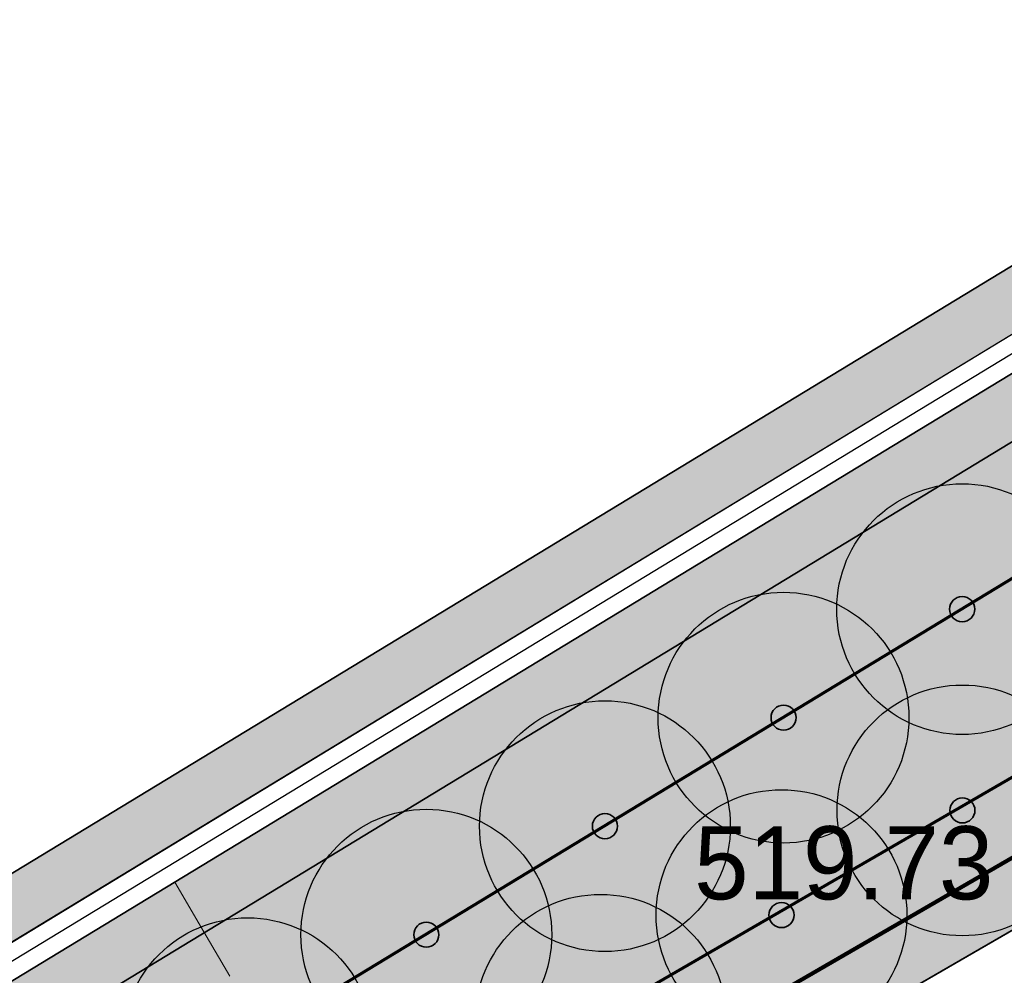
# Model space of a CAD drawing. Header units: millimetres. Extents: x -76021 to 1074922, y 19208 to 400534.
# Tile 70 of 108: x 169546 to 181324, y 287895 to 299326. Entities that reach past the tile are written whole.
import ezdxf

# ---------------------------------------------------------------- set-up
doc = ezdxf.new("R2010")
doc.units = ezdxf.units.MM
for name, color, linetype in [('(004) Точки рельефа', 7, 'Continuous'), ('(031) Горизонтали', 42, 'Continuous'), ('(040) Ограда', 7, 'Continuous'), ('GLUXOY OG', 7, 'Continuous')]:
    doc.layers.add(name, color=color, linetype=linetype)
doc.layers.add('В3', color=5, linetype='производственный водопровод', lineweight=50)
doc.styles.add('D-431', font='txt')
doc.styles.get("Standard").update_dxf_attribs({"font": 'arial.ttf'})
doc.linetypes.add('ОГРАДА_БЕТ', pattern='A,4,["|",Standard,S=0.8,R=0,X=0,Y=-0.8],4', length=8)
doc.linetypes.add('ОГРАДА_ГЛИН', pattern='A,4,["|",Standard,S=0.8,R=0,X=0,Y=-0.8],0.5,["|",Standard,S=0.8,R=0,X=0,Y=-0.8],3.5', length=8)
doc.linetypes.add('производственный водопровод', pattern='A,5,-0.5,["В3",Standard,S=0.7,R=0,X=0,Y=-0.35],-2', length=7.5)

# ---------------------------------------------------------------- blocks, each defined once
blk = doc.blocks.new('A$C05d28b1e')
at = {"layer": '(031) Горизонтали', "color": 42, "linetype": 'Continuous', "lineweight": 0, "ltscale": 600}
blk.add_lwpolyline([(-102687.6554045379, 83158.8261539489), (-102997.3099146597, 83689.2566023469), (-103343.9741794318, 84282.16148796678)], dxfattribs=at)
at = {"layer": '(040) Ограда', "ltscale": 600, "flags": 128}
blk.add_lwpolyline([(-65264.40736584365, 129736.0944886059), (-69527.56274084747, 127117.9602796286), (-60665.4079442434, 110685.5274772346), (-137358.727671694, 64079.83214361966), (-200340.084258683, 25825.59958398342), (-120612.5554367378, -95364.3361081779), (-115994.5822715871, -101904.9477696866)], dxfattribs=at)
at = {"layer": '(040) Ограда', "linetype": 'ОГРАДА_БЕТ', "ltscale": 600, "flags": 128}
blk.add_lwpolyline([(-64714.22453771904, 129604.5693745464), (-68996.00000000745, 126975), (-60133, 110541), (-137151.0000000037, 63738), (-199777.9999999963, 25699), (-120282.0000000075, -95139.0000000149), (-115667.8203322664, -101674.2387862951)], dxfattribs=at)
at = {"layer": '(004) Точки рельефа', "linetype": 'ByBlock', "insert": (-97133.97243679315, 84509.60294273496), "char_height": 875, "attachment_point": 4, "style": 'D-431'}
blk.add_mtext('519.73', dxfattribs=at)
blk = doc.blocks.new('фонтан разбрызгиватель')
h = blk.add_hatch(color=256)
h.dxf.hatch_style = 1
h.set_gradient(color1=(0, 0, 255), color2=(0, 0, 255), tint=1)
h.paths.add_polyline_path([(150, 3.552713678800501e-15, 1), (-150, 0, 1)])
at = {"lineweight": 35}
blk.add_circle((0, 0), 150, dxfattribs=at)

msp = doc.modelspace()

# ---------------------------------------------------------------- block references
at = {"color": 5, "lineweight": 50}
msp.add_blockref('A$C05d28b1e', (274748.0189126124, 204725.4916361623), dxfattribs=at)

# ---------------------------------------------------------------- next in the draw order: hatches: boundary and pattern name
at = {"true_color": 0xb1ab95}
h = msp.add_hatch(color=253, dxfattribs=at)
h.dxf.hatch_style = 1
edge = h.paths.add_edge_path(flags=17)
edge.add_line((190328.8115194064, 64219.34350759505), (189915.2989301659, 64787.52197525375))
edge.add_line((189915.2989301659, 64787.52197525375), (188931.7371165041, 63929.74618648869))
edge.add_line((188931.7371165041, 63929.74618648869), (151545.0957390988, 115300.0917611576))
edge.add_line((151545.0957390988, 115300.0917611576), (96229.85692333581, 199382.0937237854))
edge.add_arc((101661.2419605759, 203797.9805630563), 7000.000000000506, 211.2865698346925, 219.1121955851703, ccw=False)
edge.add_line((95679.17788481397, 200162.748879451), (95229.83590038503, 200902.1770030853))
edge.add_line((95229.8359003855, 200902.1770030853), (75953.59151628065, 230203.0577881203))
edge.add_line((75953.59151628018, 230203.0577881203), (203746.1376435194, 307844.0417010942))
edge.add_line((203746.1376435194, 307844.0417010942), (208840.8149549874, 298765.7102158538))
edge.add_line((208840.8149549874, 298765.7102158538), (206029.762004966, 297103.9444845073))
edge.add_line((206029.7620049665, 297103.9444845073), (209083.0761358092, 291938.9398554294))
edge.add_line((209083.0761358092, 291938.9398554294), (211777.9208457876, 293532.0085986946))
edge.add_line((211777.9208457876, 293532.0085986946), (265113.0759293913, 198492.7768546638))
edge.add_line((265113.0759293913, 198492.7768546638), (234488.7766821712, 178231.3811968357))
edge.add_line((234488.7766821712, 178231.3811968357), (234257.3093723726, 173182.1926990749))
edge.add_line((234257.3093723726, 173182.1926990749), (235613.6937479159, 171344.20502375))
edge.add_line((235613.6937479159, 171344.20502375), (214742.6378491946, 152596.9864922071))
edge.add_line((214742.6378491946, 152596.9864922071), (245709.9505198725, 112669.3462957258))
edge.add_line((245709.9505198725, 112669.3462957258), (199133.622313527, 72677.8930969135))
edge.add_line((199133.622313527, 72677.8930969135), (196266.373438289, 76016.19928271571))
edge.add_line((196266.373438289, 76016.19928271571), (191895.9370879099, 72262.46070618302))
edge.add_line((191895.9370879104, 72262.46070618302), (194913.0877567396, 68116.80688964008))
edge.add_line((194913.0877567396, 68116.80688964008), (196023.6318268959, 69085.32539300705))
edge.add_line((196023.6318268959, 69085.32539300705), (193482.8209173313, 72043.56346212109))
edge.add_line((193482.8209173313, 72043.56346212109), (196137.9211900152, 74324.01134400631))
edge.add_line((196137.9211900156, 74324.01134400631), (198679.2696412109, 71365.14742111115))
edge.add_line((198679.2696412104, 71365.14742111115), (246671.2362948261, 112572.0987257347))
edge.add_line((246671.2362948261, 112572.0987257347), (215694.8803442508, 152511.3988563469))
edge.add_line((215694.8803442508, 152511.3988563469), (236554.4461256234, 171248.2965041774))
edge.add_line((236554.4461256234, 171248.2965041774), (234967.9427161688, 173398.1102044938))
edge.add_line((234967.9427161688, 173398.1102044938), (235171.7490106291, 177843.9060218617))
edge.add_line((235171.7490106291, 177843.9060218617), (266041.9258541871, 198267.9771819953))
edge.add_line((266041.9258541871, 198267.9771819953), (204001.9566487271, 308818.532467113))
edge.add_line((204001.9566487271, 308818.532467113), (74969.9921882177, 230424.5339082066))
edge.add_line((74969.99218821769, 230424.5339082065), (150969.3871510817, 114901.5530220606))
edge.add_line((150969.3871510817, 114901.5530220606), (188815.639498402, 62899.68844796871))
edge.add_line((188815.639498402, 62899.68844796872), (190328.8115194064, 64219.34350759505))
h.paths.add_polyline_path([(150640.4108150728, 114673.816599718), (74407.93542932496, 230551.0916911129), (204148.1389374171, 309375.3843334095), (266572.6972397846, 198139.5202261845), (235562.0189126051, 177622.4916361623), (235374.0189126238, 173521.4916361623), (237092.018912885, 171193.4916358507), (216239.0189128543, 152462.4916358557), (247218.7345077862, 112518.8597547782), (198939.8664395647, 71061.73744806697), (199460.8595321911, 70455.15094666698), (196805.7592595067, 68174.70306478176), (196284.2618846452, 68781.87669641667), (195149.3806648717, 67792.1334795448), (196323.6013511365, 66178.71969820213), (201153.0474708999, 70326.6986983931), (200306.3625593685, 71312.48458604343), (248180.0016167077, 112421.6362517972), (217191.26140791, 152376.9039999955), (238032.7712905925, 171097.5831162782), (236084.6522564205, 173737.4091415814), (236244.9912410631, 177235.0164611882), (267501.5471645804, 197914.7205535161), (204403.9579426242, 310349.8750994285), (73424.33610126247, 230772.5678111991), (150064.7022270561, 114275.277860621), (188633.2003842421, 61281.0262874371), (190978.6170167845, 63326.49162984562), (190565.1044275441, 63894.67009750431), (188749.2980023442, 62311.08402595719)])
at = {"true_color": 0xbdffbd, "transparency": 33554687}
h = msp.add_hatch(color=254, dxfattribs=at)
h.dxf.hatch_style = 1
h.paths.add_polyline_path([(214820.8800540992, 216948.7253162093), (217126.1156239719, 218322.0207615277), (215603.6625730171, 220877.6346598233), (209171.3314113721, 217045.7091063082), (215496.6642266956, 206427.9048698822), (221928.9953883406, 210259.8304233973), (220406.5423373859, 212815.4443216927), (218101.3067675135, 211442.1488763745)], flags=16)
h.paths.add_polyline_path([(224023.6489053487, 225893.6638374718), (217321.8775845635, 221901.2249949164), (218844.3306355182, 219345.6110966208), (221149.5662053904, 220718.9065419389), (224429.9929188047, 215212.3301021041), (222124.7573489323, 213839.0346567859), (223647.210399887, 211283.4207584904), (230348.9817206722, 215275.8596010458)], flags=16)
h.paths.add_polyline_path([(198145.9180665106, 256389.507595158), (196714.6222119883, 258810.6963092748), (195945.5755586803, 258343.3554829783), (195452.2226863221, 259155.207035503), (180753.4366827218, 250222.9234517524), (181792.0743087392, 248513.7622885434), (184954.0224606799, 250435.2418966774), (185778.5186348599, 249078.4675946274)], flags=17)
h.paths.add_polyline_path([(112361.9479704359, 220188.4503307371), (111031.9257359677, 219380.2110810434), (111784.9358170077, 218141.0728544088), (110930.4036978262, 217621.7834914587), (111501.6587876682, 216681.7376184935), (112356.2343066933, 217201.0533550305), (113109.2443877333, 215961.9151283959), (114308.0171651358, 216690.3955891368)], flags=17)
h.paths.add_polyline_path([(105307.4471395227, 232868.8987692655), (103501.6980646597, 231771.5657776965), (104254.7081456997, 230532.427551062), (103400.2809094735, 230013.2019242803), (108385.7459097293, 221809.2211079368), (109240.2780289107, 222328.510470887), (109993.2881099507, 221089.3722442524), (111388.9133730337, 221937.4777016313)], flags=17)
h.paths.add_polyline_path([(156979.3206527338, 232925.0673546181), (156752.8632677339, 233297.7210673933), (159914.8114196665, 235219.2006755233), (158876.1737936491, 236928.3618387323), (144177.3877900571, 227996.0782549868), (144670.7406624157, 227184.2267024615), (143901.6940091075, 226716.8858761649), (144568.74273966, 225588.5022138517)], flags=17)
h.paths.add_polyline_path([(142502.740888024, 224367.1765615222), (141850.5488729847, 225470.4285141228), (141081.5022196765, 225003.087687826), (140588.1493473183, 225814.9392403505), (140331.7751728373, 225659.143596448), (141058.82151105, 224462.7307822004), (136016.7960795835, 221398.7497854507), (135886.9663763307, 221612.3949308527), (132969.5134724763, 219839.4922793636), (133454.8570661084, 219018.4821243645)], flags=17)
edge = h.paths.add_edge_path(flags=17)
edge.add_line((209900.1426716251, 266779.7772694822), (204300.5454405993, 276526.4190539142))
edge.add_line((204300.5454405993, 276526.4190539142), (202947.913577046, 275704.4401920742))
edge.add_line((202947.913577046, 275704.4401920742), (208270.9314103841, 266944.9892306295))
edge.add_line((208270.9314103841, 266944.9892306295), (204339.8607350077, 264556.1226907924))
edge.add_line((204339.8607350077, 264556.1226907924), (205066.9070732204, 263359.7098765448))
edge.add_line((205066.9070732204, 263359.7098765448), (200024.8816417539, 260295.7288797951))
edge.add_line((200024.8816417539, 260295.7288797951), (199297.8353035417, 261492.1416940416))
edge.add_line((199297.8353035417, 261492.1416940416), (199041.4611290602, 261336.3460501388))
edge.add_line((199041.4611290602, 261336.3460501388), (199534.8140014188, 260524.4944976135))
edge.add_line((199534.8140014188, 260524.4944976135), (198765.7673481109, 260057.1536713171))
edge.add_line((198765.7673481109, 260057.1536713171), (200211.9199181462, 257610.8332474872))
edge.add_line((200211.9199181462, 257610.8332474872), (208825.5364367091, 262702.8087484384))
edge.add_arc((207298.8793712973, 265285.3110629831), 2999.999999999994, 300.5896344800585, 389.8780372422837)
edge = h.paths.add_edge_path(flags=17)
edge.add_line((103051.5675112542, 200547.2891192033), (115708.5556294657, 208238.79553633))
edge.add_arc((114150.5991936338, 210802.5372830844), 3000.000000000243, 301.2865698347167, 389.0884551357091)
edge.add_line((116772.209793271, 212261.0152101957), (115281.051762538, 214941.3682182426))
edge.add_line((115281.051762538, 214941.3682182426), (114147.8820137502, 214252.7539651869))
edge.add_line((114147.8820137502, 214252.7539651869), (114900.8920947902, 213013.6157385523))
edge.add_line((114900.8920947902, 213013.6157385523), (114046.3165757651, 212494.3000020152))
edge.add_line((114046.3165757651, 212494.3000020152), (114409.7896270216, 211896.176067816))
edge.add_line((114409.7896270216, 211896.176067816), (101761.8205277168, 204210.1503833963))
edge.add_line((101761.8205277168, 204210.1503833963), (101398.4063783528, 204808.1773898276))
edge.add_line((101398.4063783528, 204808.1773898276), (100543.8077135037, 204288.847587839))
edge.add_line((100543.8077135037, 204288.847587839), (99790.79763168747, 205527.985815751))
edge.add_line((99790.79763168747, 205527.985815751), (97397.99005966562, 204073.9041161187))
edge.add_line((97397.99005966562, 204073.9041161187), (98929.8693286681, 201553.0744301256))
edge.add_arc((101493.6110754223, 203111.0308659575), 3000.000000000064, 211.2865698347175, 301.2865698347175)
h.paths.add_polyline_path([(97999.14992540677, 208476.2852043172), (98853.7485902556, 208995.6150063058), (98282.49350041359, 209935.660879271), (97427.85143572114, 209416.3047036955), (96674.8413539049, 210655.4429316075), (94282.07718811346, 209201.3876094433), (96359.35243577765, 205783.0652806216), (98752.16000567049, 207237.1469789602)], flags=17)
h.paths.add_polyline_path([(90752.37071206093, 222327.0793120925), (89897.62376441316, 221807.6594003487), (89144.61368259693, 223046.7976282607), (86751.95441519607, 221592.8060516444), (93243.43956422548, 210910.5487739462), (95636.20372788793, 212364.6040948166), (94883.19364762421, 213603.7423201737), (95737.83571231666, 214123.0984957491)], flags=17)
edge = h.paths.add_edge_path(flags=17)
edge.add_line((100492.1544576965, 234798.7562548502), (100855.6231213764, 234200.6395407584))
edge.add_line((100855.6231213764, 234200.6395407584), (101710.0503576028, 234719.8651675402))
edge.add_line((101710.0503576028, 234719.8651675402), (102463.0604386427, 233480.7269409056))
edge.add_line((102463.0604386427, 233480.7269409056), (104334.4125421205, 234617.9261401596))
edge.add_line((104334.4125421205, 234617.9261401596), (103714.5570330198, 235732.114941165))
edge.add_arc((101092.9464333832, 234273.6370140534), 2999.999999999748, 29.08845513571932, 121.286569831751)
edge.add_line((99534.98999768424, 236837.378760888), (85997.6410544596, 228610.8871751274))
edge.add_arc((87555.59749015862, 226047.1454282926), 2999.999999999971, 121.2865698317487, 211.2865698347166)
edge.add_line((84991.85574340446, 224489.1889924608), (85713.3167913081, 223301.9672161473))
edge.add_line((85713.3167913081, 223301.9672161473), (88105.97605657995, 224755.9587914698))
edge.add_line((88105.97605657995, 224755.9587914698), (87352.96597631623, 225995.0970168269))
edge.add_line((87352.96597631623, 225995.0970168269), (88207.712923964, 226514.5169285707))
edge.add_line((88207.712923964, 226514.5169285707), (87844.1853583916, 227112.7305704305))
edge.add_line((87844.1853583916, 227112.7305704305), (100492.1544576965, 234798.7562548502))
edge = h.paths.add_edge_path(flags=17)
edge.add_line((206429.5260647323, 217740.3337827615), (224718.2735818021, 228635.4691841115))
edge.add_line((224718.2735818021, 228635.4691841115), (228392.671244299, 222467.5668450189))
edge.add_line((228392.671244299, 222467.5668450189), (233629.6400466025, 225476.2868388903))
edge.add_line((233629.6400466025, 225476.2868388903), (230763.0187299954, 230465.9191189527))
edge.add_arc((228161.7554297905, 228971.4529122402), 2999.999999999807, 29.87803724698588, 120.0993965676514)
edge.add_line((226657.2505534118, 231566.9230193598), (203230.4818343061, 217987.2298150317))
edge.add_arc((204734.9867106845, 215391.759707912), 2999.999999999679, 120.0993965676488, 209.6273998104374)
edge.add_line((202127.2108544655, 213908.6868561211), (205080.5429171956, 208715.6661361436))
edge.add_line((205080.5429171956, 208715.6661361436), (210103.8834394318, 211572.4990714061))
edge.add_line((210103.8834394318, 211572.4990714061), (206429.5260647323, 217740.3337827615))
edge = h.paths.add_edge_path(flags=17)
edge.add_line((215489.0996818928, 196338.8022293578), (220126.3913766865, 198832.9888262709))
edge.add_arc((218705.3361244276, 201475.0717110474), 3000.000000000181, 298.2737704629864, 330.6005223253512)
edge.add_line((221318.9909833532, 200002.384276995), (224444.8141732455, 205549.945001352))
edge.add_arc((227058.4690321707, 204077.2575672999), 2999.999999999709, 120.9636571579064, 150.6005223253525, ccw=False)
edge.add_line((225514.9862276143, 206649.7390214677), (237068.7907628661, 213581.994489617))
edge.add_arc((235525.3079583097, 216154.4759437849), 2999.99999999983, 300.9636571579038, 389.8780372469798)
edge.add_line((238126.5712585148, 217648.9421504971), (236200.48088148, 221001.4891590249))
edge.add_line((236200.48088148, 221001.4891590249), (234625.9508510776, 223742.1113054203))
edge.add_line((234625.9508510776, 223742.1113054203), (229416.3894048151, 220749.137263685))
edge.add_line((229416.3894048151, 220749.137263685), (233090.787067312, 214581.2349245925))
edge.add_line((233090.787067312, 214581.2349245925), (214802.0395502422, 203686.0995232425))
edge.add_line((214802.0395502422, 203686.0995232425), (211127.6821755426, 209853.9342345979))
edge.add_line((211127.6821755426, 209853.9342345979), (206069.258151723, 206977.1488986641))
edge.add_line((206069.258151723, 206977.1488986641), (211460.2685734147, 197497.8122623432))
edge.add_arc((214068.0444296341, 198980.885114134), 2999.99999999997, 209.6273998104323, 298.2737704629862)
edge = h.paths.add_edge_path(flags=17)
edge.add_line((194192.9728349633, 196985.9511812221), (199241.3180521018, 187599.8654020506))
edge.add_line((199241.3180521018, 187599.8654020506), (206679.6983444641, 191600.6291342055))
edge.add_arc((205258.6430922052, 194242.7120189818), 3000.000000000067, 298.2737704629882, 389.6273998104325)
edge.add_line((207866.4189484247, 195725.7848707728), (202800.9094800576, 204632.7736779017))
edge.add_line((202800.9094800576, 204632.7736779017), (195139.3172180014, 200275.5358968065))
edge.add_arc((192052.2705328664, 199382.7002930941), 3213.566967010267, -6.30961949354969e-12, 16.13092597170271, ccw=False)
edge.add_arc((192052.2705328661, 199382.7002930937), 3213.566967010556, 311.77024430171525, 359.9999999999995, ccw=False)
edge = h.paths.add_edge_path(flags=17)
edge.add_line((190745.2686859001, 183030.2299659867), (197920.2766097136, 186889.3377759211))
edge.add_line((197920.2766097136, 186889.3377759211), (192871.9313925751, 196275.4235550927))
edge.add_arc((192052.2705328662, 199382.7002930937), 3213.566967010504, 223.1238736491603, 284.77729662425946, ccw=False)
edge.add_line((189706.7602736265, 197185.9767612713), (182063.1853497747, 192838.9856526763))
edge.add_line((182063.1853497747, 192838.9856526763), (186682.1305488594, 184251.2575985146))
edge.add_arc((189324.2134336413, 185672.3128507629), 2999.999999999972, 208.2737704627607, 298.2737704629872)
edge = h.paths.add_edge_path(flags=17)
edge.add_line((189911.5682307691, 201779.4494049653), (188415.0981299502, 204561.7465990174))
edge.add_line((188415.0981299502, 204561.7465990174), (188128.9854640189, 204387.8792151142))
edge.add_line((188128.9854640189, 204387.8792151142), (185951.4586267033, 207971.1735315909))
edge.add_line((185951.4586267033, 207971.1735315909), (179296.8900734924, 204113.7487009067))
edge.add_arc((180801.3949498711, 201518.2785937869), 2999.999999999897, 120.0993965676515, 208.273770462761)
edge.add_line((178159.3120650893, 200097.2233415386), (181352.4593855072, 194160.3958532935))
edge.add_line((181352.4593855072, 194160.3958532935), (188965.223847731, 198489.864689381))
edge.add_arc((192052.2705328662, 199382.7002930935), 3213.566967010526, 179.9999999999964, 196.1309259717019, ccw=False)
edge.add_arc((192052.2705328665, 199382.7002930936), 3213.566967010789, 131.7702443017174, 179.9999999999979, ccw=False)
edge = h.paths.add_edge_path(flags=17)
edge.add_line((202059.3730541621, 205936.6616060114), (198690.90197442, 211859.6461333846))
edge.add_arc((196083.1261182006, 210376.5732815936), 3000.000000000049, 29.62739981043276, 120.0993965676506)
edge.add_line((194578.6212418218, 212972.0433887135), (194085.6776655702, 212686.3009283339))
edge.add_line((194085.6776655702, 212686.3009283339), (196162.0429310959, 209269.4760573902))
edge.add_line((196162.0429310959, 209269.4760573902), (189698.7432330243, 205341.8029981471))
edge.add_line((189698.7432330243, 205341.8029981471), (191232.6096731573, 202489.9770310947))
edge.add_arc((192052.2705328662, 199382.7002930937), 3213.566967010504, 43.123873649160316, 104.77729662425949, ccw=False)
edge.add_line((194397.7807921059, 201579.4238249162), (202059.3730541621, 205936.6616060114))
edge = h.paths.add_edge_path(flags=17)
edge.add_line((164213.3013144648, 219576.7748846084), (163356.425273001, 220986.8328442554))
edge.add_line((163356.425273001, 220986.8328442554), (167159.3088611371, 223297.8015621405))
edge.add_line((167159.3088611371, 223297.8015621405), (163861.6343985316, 228724.3882553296))
edge.add_line((163861.6343985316, 228724.3882553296), (160699.6862465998, 226802.9086471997))
edge.add_line((160699.6862465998, 226802.9086471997), (159056.7495894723, 229506.492127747))
edge.add_line((159056.7495894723, 229506.492127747), (146556.0182203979, 222116.6323936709))
edge.add_arc((148266.2624116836, 219651.8677383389), 3000.000000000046, 124.7559020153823, 210.589634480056)
edge.add_line((145683.7600971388, 218125.2106729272), (151374.6735680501, 208498.4270661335))
edge.add_line((151374.6735680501, 208498.4270661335), (153745.9948775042, 209939.4518146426))
edge.add_line((153745.9948775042, 209939.4518146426), (152291.9022010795, 212332.2774431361))
edge.add_line((152291.9022010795, 212332.2774431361), (164213.3013144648, 219576.7748846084))
h.paths.add_polyline_path([(183974.4349599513, 211224.52386795), (183689.6048947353, 211693.2344878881), (183143.5248591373, 212591.8527985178), (182972.6087428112, 212487.9890359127), (183388.0637932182, 211804.3245706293), (176636.8771985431, 207701.7059478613), (176221.4221481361, 208385.3704131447), (172290.3514727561, 205996.5038733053), (172082.6239475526, 206338.3361059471), (160289.4119214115, 199171.7364864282), (158835.3192449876, 201564.5621149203), (156421.9761094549, 200098.0011849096), (158829.7007375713, 195944.3574203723)], flags=17)
edge = h.paths.add_edge_path(flags=17)
edge.add_line((138322.9200418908, 217249.6019040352), (127699.7112266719, 210969.6474955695))
edge.add_arc((129226.3682920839, 208387.1451810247), 3000.00000000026, 120.5896344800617, 209.0884551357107)
edge.add_line((126604.7576924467, 206928.6672539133), (137798.0282308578, 186808.7901254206))
edge.add_arc((140419.6388304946, 188267.268052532), 2999.999999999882, 209.0884551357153, 301.2865699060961)
edge.add_line((141977.5952695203, 185703.5263077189), (155410.6444996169, 193866.6361787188))
edge.add_line((155410.6444996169, 193866.6361787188), (153002.9198715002, 198020.2799432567))
edge.add_line((153002.9198715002, 198020.2799432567), (151998.6745921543, 197410.0116108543))
edge.add_line((151998.6745921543, 197410.0116108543), (146909.3502246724, 205784.9013105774))
edge.add_line((146909.3502246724, 205784.9013105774), (147956.0983411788, 206420.9981293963))
edge.add_line((147956.0983411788, 206420.9981293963), (142240.4236777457, 216089.667919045))
edge.add_arc((139657.9213632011, 214563.0108536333), 2999.99999999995, 30.58963448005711, 116.4233669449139)
edge = h.paths.add_edge_path(flags=17)
edge.add_line((196998.758207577, 251064.703188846), (187855.9475715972, 245659.8923677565))
edge.add_line((187855.9475715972, 245659.8923677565), (188900.8454395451, 243940.4294764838))
edge.add_line((188900.8454395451, 243940.4294764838), (185738.8972876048, 242018.9498683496))
edge.add_line((185738.8972876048, 242018.9498683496), (189036.5717502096, 236592.3631751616))
edge.add_line((189036.5717502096, 236592.3631751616), (192839.4553383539, 238903.3318930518))
edge.add_line((192839.4553383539, 238903.3318930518), (193696.3313798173, 237493.2739334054))
edge.add_line((193696.3313798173, 237493.2739334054), (204596.1777995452, 244108.0986252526))
edge.add_line((204596.1777995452, 244108.0986252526), (201107.9187848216, 250008.8586474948))
edge.add_arc((198525.4164702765, 248482.201582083), 3000.000000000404, 30.5896344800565, 120.5896610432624)
edge = h.paths.add_edge_path(flags=17)
edge.add_arc((212280.8176183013, 256613.7646137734), 2999.9999999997, 29.87803724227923, 120.5896344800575)
edge.add_line((210754.1605528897, 259196.2669283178), (205607.1004533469, 256153.5607813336))
edge.add_arc((207133.7575187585, 253571.058466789), 2999.99999999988, 120.589634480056, 210.5896344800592)
edge.add_line((204551.255204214, 252044.4014013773), (208039.514218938, 246143.6413791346))
edge.add_line((208039.514218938, 246143.6413791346), (209464.3959163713, 243798.8847494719))
edge.add_line((209464.3959163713, 243798.8847494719), (213908.4678224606, 246499.4962504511))
edge.add_line((213908.4678224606, 246499.4962504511), (215414.1784507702, 244021.7291597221))
edge.add_line((215414.1784507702, 244021.7291597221), (221098.7118912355, 247287.5819956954))
edge.add_line((221098.7118912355, 247287.5819956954), (214882.0809186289, 258108.2308202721))
edge = h.paths.add_edge_path(flags=17)
edge.add_line((225781.4275314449, 239136.8614991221), (223091.3334999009, 243819.2309285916))
edge.add_line((223091.3334999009, 243819.2309285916), (217492.0815616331, 240602.3736414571))
edge.add_line((217492.0815616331, 240602.3736414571), (218997.7921899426, 238124.606550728))
edge.add_line((218997.7921899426, 238124.606550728), (214553.9731655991, 235424.148723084))
edge.add_line((214553.9731655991, 235424.148723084), (217362.4902366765, 230802.5095836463))
edge.add_line((217362.4902366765, 230802.5095836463), (224684.6691074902, 235046.9251854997))
edge.add_arc((223180.1642311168, 237642.395292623), 3000.000000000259, 300.0993965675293, 389.8780372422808)
h.paths.add_polyline_path([(213901.1204328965, 228796.0723935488), (212589.7435156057, 230954.0478425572), (201822.0281873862, 224410.6307986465), (202029.7557125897, 224068.7985660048), (198098.6850372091, 221679.9320261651), (198514.1400876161, 220996.2675608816), (191762.9534929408, 216893.6489381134), (191347.4984425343, 217577.3134033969), (191176.5823262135, 217473.4496407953), (192007.9564239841, 216105.3571661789)], flags=17)
h.paths.add_polyline_path([(220749.6149157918, 219078.2306395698), (222796.7955859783, 215641.8006164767), (218501.2580571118, 213082.8247787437), (216454.0773869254, 216519.2548018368)], flags=16)
edge = h.paths.add_edge_path(flags=17)
edge.add_line((126035.6612326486, 228965.7470213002), (124411.9581276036, 227979.0412765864))
edge.add_line((124411.9581276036, 227979.0412765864), (123678.8894279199, 229185.3643676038))
edge.add_line((123678.8894279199, 229185.3643676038), (116457.6880194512, 225168.0008190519))
edge.add_line((116457.6880194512, 225168.0008190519), (121741.4954621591, 215670.3695277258))
edge.add_arc((124363.1060617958, 217128.8474548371), 2999.999999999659, 209.0884551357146, 300.5896344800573)
edge.add_line((125889.7631272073, 214546.3451402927), (132421.8561402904, 218407.8192981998))
edge.add_line((132421.8561402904, 218407.8192981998), (131358.6790659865, 220206.2960598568))
edge.add_line((131358.6790659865, 220206.2960598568), (126035.6612326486, 228965.7470213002))
edge = h.paths.add_edge_path(flags=17)
edge.add_line((181938.3257366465, 178293.3791251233), (154215.0541750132, 163382.3023797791))
edge.add_arc((152793.9989227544, 166024.3852645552), 2999.999999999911, 209.0884551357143, 298.2737704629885, ccw=False)
edge.add_line((150172.3883231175, 164565.9073374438), (147155.1258125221, 169989.4295125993))
edge.add_line((147155.1258125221, 169989.4295125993), (155925.2097841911, 174868.4813036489))
edge.add_line((155925.2097841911, 174868.4813036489), (159609.9109477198, 168683.2833438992))
edge.add_line((159609.9109477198, 168683.2833438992), (174558.3815481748, 177588.51925921))
edge.add_line((174558.3815481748, 177588.51925921), (170873.947718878, 183773.2684674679))
edge.add_line((170873.947718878, 183773.2684674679), (179811.7554582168, 188580.505479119))
edge.add_line((179811.7554582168, 188580.505479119), (183159.3533691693, 182356.5172621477))
edge.add_arc((180517.2704843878, 180935.4620098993), 2999.999999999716, -61.72622953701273, 28.27377046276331, ccw=False)
edge = h.paths.add_edge_path(flags=17)
edge.add_line((143726.8553784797, 182085.8729428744), (170853.2707813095, 198570.284303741))
edge.add_arc((172411.2272203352, 196006.542558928), 2999.999999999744, 28.273794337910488, 121.2865699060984, ccw=False)
edge.add_line((175053.309512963, 197427.598912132), (178864.3852900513, 190341.8940689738))
edge.add_line((178864.3852900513, 190341.8940689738), (169849.3746297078, 185493.1331456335))
edge.add_line((169849.3746297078, 185493.1331456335), (166164.9408004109, 191677.8823538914))
edge.add_line((166164.9408004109, 191677.8823538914), (151216.4701999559, 182772.6464385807))
edge.add_line((151216.4701999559, 182772.6464385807), (154901.1713634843, 176587.448478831))
edge.add_line((154901.1713634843, 176587.448478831), (146182.8071944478, 171737.1699123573))
edge.add_line((146182.8071944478, 171737.1699123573), (142663.2012178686, 178063.65327095))
edge.add_arc((145284.811817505, 179522.1311980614), 2999.999999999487, 121.28656990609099, 209.0884551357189, ccw=False)
h.paths.add_polyline_path([(165470.3161239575, 188936.0770072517), (160573.4033410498, 186018.8445522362), (162108.7888436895, 183441.5220349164), (164428.3791092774, 184823.3689872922), (167703.8681815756, 179325.0809503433), (165384.2779159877, 177943.2339979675), (166919.6634186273, 175365.9114806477), (171816.576201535, 178283.1439356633)], flags=16)
h.paths.add_polyline_path([(163666.0629044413, 176919.6436628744), (161346.4726388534, 175537.7967104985), (158070.9835665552, 181036.0847474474), (160390.5738321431, 182417.9316998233), (158855.1883295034, 184995.254217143), (153958.2755465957, 182078.0217621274), (160304.5356241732, 171425.0886905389), (165201.448407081, 174342.3211455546)], flags=16)
h.paths.add_polyline_path([(164011.6043034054, 183178.2857793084), (159716.066774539, 180619.3099415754), (161763.2474447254, 177182.8799184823), (166058.7849735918, 179741.8557562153)], flags=16)
edge = h.paths.add_edge_path()
edge.add_arc((140227.1149719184, 162323.7074873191), 3000.000000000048, 15.94914245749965, 119.0884551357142)
edge.add_line((138768.637044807, 164945.3180869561), (136829.4704326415, 163866.5035211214))
edge.add_line((136829.4704326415, 163866.5035211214), (119327.7353073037, 195325.8307167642))
edge.add_line((119327.7353073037, 195325.8307167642), (121949.345906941, 196784.308643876))
edge.add_arc((120490.8679798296, 199405.9192435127), 2999.999999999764, 299.0884551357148, 389.0884551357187)
edge.add_line((123112.4785794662, 200864.3971706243), (121394.1241307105, 203953.1351988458))
edge.add_arc((118772.5135310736, 202494.6572717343), 2999.999999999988, 29.08845513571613, 121.2865698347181)
edge.add_line((117214.5570952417, 205058.3990184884), (105296.4736441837, 197815.9164872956))
edge.add_arc((101661.2419605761, 203797.9805630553), 6999.999999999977, 219.1121955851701, 301.28656983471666, ccw=False)
edge.add_line((96229.85692333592, 199382.0937237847), (151545.0957390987, 115300.0917611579))
edge.add_line((151545.0957390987, 115300.0917611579), (188931.7371165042, 63929.74618648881))
edge.add_line((188931.7371165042, 63929.74618648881), (189915.2989301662, 64787.52197525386))
edge.add_line((189915.2989301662, 64787.52197525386), (169182.6885089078, 93274.73887317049))
edge.add_line((169182.6885089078, 93274.73887317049), (148747.3285322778, 143403.5520653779))
edge.add_line((148747.3285322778, 143403.5520653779), (143111.6329168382, 163148.0594906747))
edge = h.paths.add_edge_path(flags=17)
edge.add_line((175632.1568957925, 273670.0737452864), (178792.1255034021, 272898.9716775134))
edge.add_line((178792.1255034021, 272898.9716775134), (179563.227571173, 276058.9402851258))
edge.add_line((179563.227571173, 276058.9402851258), (182723.1961787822, 275287.8382173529))
edge.add_line((182723.1961787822, 275287.8382173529), (183494.2982465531, 278447.8068249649))
edge.add_line((183494.2982465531, 278447.8068249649), (186654.2668541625, 277676.704757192))
edge.add_line((186654.2668541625, 277676.704757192), (187425.3689219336, 280836.6733648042))
edge.add_line((187425.3689219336, 280836.6733648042), (190585.3375295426, 280065.5712970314))
edge.add_line((190585.3375295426, 280065.5712970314), (191356.4395973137, 283225.5399046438))
edge.add_line((191356.4395973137, 283225.5399046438), (198084.5022487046, 281583.7441570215))
edge.add_line((198084.5022487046, 281583.7441570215), (199027.0565388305, 282156.5235831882))
edge.add_line((199027.0565388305, 282156.5235831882), (200507.1151559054, 279720.9689256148))
edge.add_line((200507.1151559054, 279720.9689256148), (201958.5073806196, 280602.9633256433))
edge.add_line((201958.5073806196, 280602.9633256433), (196948.466709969, 289323.4247673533))
edge.add_arc((194347.2034096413, 287828.9585608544), 2999.999999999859, 29.87803724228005, 120.0548210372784)
edge.add_line((192844.7182375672, 290425.5983717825), (161940.6008860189, 272543.650370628))
edge.add_arc((163443.0860580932, 269947.0105596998), 3000.000000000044, 120.0548210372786, 211.2865699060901)
edge.add_line((160879.3443132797, 268389.0541206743), (163966.9089127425, 263308.2199874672))
edge.add_line((163966.9089127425, 263308.2199874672), (164992.405610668, 263931.4025630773))
edge.add_line((164992.405610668, 263931.4025630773), (166082.9751179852, 262136.7833417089))
edge.add_line((166082.9751179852, 262136.7833417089), (166128.2197974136, 262164.2780142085))
edge.add_line((166128.2197974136, 262164.2780142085), (167770.0155450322, 268892.3406656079))
edge.add_line((167770.0155450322, 268892.3406656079), (170929.9841526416, 268121.238597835))
edge.add_line((170929.9841526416, 268121.238597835), (171701.0862204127, 271281.2072054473))
edge.add_line((171701.0862204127, 271281.2072054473), (174861.0548280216, 270510.1051376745))
edge.add_line((174861.0548280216, 270510.1051376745), (175632.1568957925, 273670.0737452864))
edge = h.paths.add_edge_path(flags=17)
edge.add_line((123057.3584845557, 235990.6098385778), (124699.1542321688, 242718.6724899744))
edge.add_line((124699.1542321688, 242718.6724899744), (127859.1228397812, 241947.5704222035))
edge.add_line((127859.1228397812, 241947.5704222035), (128630.2249075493, 245107.539029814))
edge.add_line((128630.2249075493, 245107.539029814), (131790.1935151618, 244336.4369620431))
edge.add_line((131790.1935151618, 244336.4369620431), (132561.2955829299, 247496.4055696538))
edge.add_line((132561.2955829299, 247496.4055696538), (135721.2641905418, 246725.3035018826))
edge.add_line((135721.2641905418, 246725.3035018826), (136492.3662583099, 249885.2721094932))
edge.add_line((136492.3662583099, 249885.2721094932), (139652.3348659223, 249114.1700417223))
edge.add_line((139652.3348659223, 249114.1700417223), (140423.4369336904, 252274.1386493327))
edge.add_line((140423.4369336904, 252274.1386493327), (143583.4055413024, 251503.0365815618))
edge.add_line((143583.4055413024, 251503.0365815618), (144354.5076090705, 254663.0051891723))
edge.add_line((144354.5076090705, 254663.0051891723), (147514.4762166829, 253891.9031214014))
edge.add_line((147514.4762166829, 253891.9031214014), (148285.578284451, 257051.8717290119))
edge.add_line((148285.578284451, 257051.8717290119), (155013.640935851, 255410.0759813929))
edge.add_line((155013.640935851, 255410.0759813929), (155058.8856152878, 255437.5706538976))
edge.add_line((155058.8856152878, 255437.5706538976), (153968.3161079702, 257232.189875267))
edge.add_line((153968.3161079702, 257232.189875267), (154993.8128058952, 257855.372450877))
edge.add_line((154993.8128058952, 257855.372450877), (151722.0079826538, 263239.3885864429))
edge.add_arc((149158.2662378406, 261681.432147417), 2999.999999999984, 31.28656990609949, 120.0548210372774)
edge.add_line((147655.7810657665, 264278.0719583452), (127050.7391705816, 252355.4441887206))
edge.add_line((127050.7391705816, 252355.4441887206), (110148.557772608, 242575.3904364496))
edge.add_arc((111651.0429446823, 239978.7506255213), 3000.000000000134, 120.0548210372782, 209.0884551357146)
edge.add_line((109029.4323450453, 238520.2726984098), (115485.3694013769, 226915.7412188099))
edge.add_line((115485.3694013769, 226915.7412188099), (122639.4869877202, 230895.7840936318))
edge.add_line((122639.4869877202, 230895.7840936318), (121971.1597064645, 231995.5700101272))
edge.add_line((121971.1597064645, 231995.5700101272), (123594.8628115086, 232982.2757548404))
edge.add_line((123594.8628115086, 232982.2757548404), (122114.8041944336, 235417.8304124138))
edge.add_line((122114.8041944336, 235417.8304124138), (123057.3584845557, 235990.6098385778))
edge = h.paths.add_edge_path(flags=17)
edge.add_arc((192052.2705328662, 199382.7002930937), 1697.05393394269, -180, 0, ccw=False)
edge.add_arc((192052.2705328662, 199382.7002930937), 1697.05393394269, 0, 180, ccw=False)
edge = h.paths.add_edge_path()
edge.add_line((194002.3969308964, 100264.8472664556), (182386.0377944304, 90725.1955109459))
edge.add_arc((180482.1004887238, 93043.60503817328), 3000.000000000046, 216.046620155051, 309.3937167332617, ccw=False)
edge.add_line((178056.4851077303, 91278.2750340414), (174519.7920753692, 96137.79534869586))
edge.add_arc((176945.4074563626, 97903.1253528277), 2999.999999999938, 129.3937167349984, 216.0466201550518, ccw=False)
edge.add_line((175041.4701505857, 100221.5348799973), (186386.6477079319, 109538.4853751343))
edge.add_arc((188290.5850137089, 107220.0758479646), 3000.00000000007, 39.393716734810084, 129.3937167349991, ccw=False)
edge.add_line((190608.9945408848, 109124.013153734), (194416.8691523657, 104487.194099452))
edge.add_arc((192098.4596251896, 102583.2567936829), 3000.000000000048, -50.60628326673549, 39.393716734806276, ccw=False)
h.paths.add_polyline_path([(225909.0974369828, 121284.1127244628), (227170.7738567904, 119739.0249970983), (227174.8170141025, 119742.3442395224)], flags=17)
edge = h.paths.add_edge_path()
edge.add_line((164910.9418021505, 145006.0709647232), (257456.2081396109, 212136.7389124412))
edge.add_line((257456.2081396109, 212136.7389124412), (211777.9208457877, 293532.0085986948))
edge.add_line((211777.9208457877, 293532.0085986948), (209083.0761358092, 291938.9398554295))
edge.add_line((209083.0761358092, 291938.9398554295), (206029.7620049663, 297103.9444845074))
edge.add_line((206029.7620049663, 297103.9444845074), (208840.8149549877, 298765.7102158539))
edge.add_line((208840.8149549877, 298765.7102158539), (203746.1376435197, 307844.0417010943))
edge.add_line((203746.1376435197, 307844.0417010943), (75953.59151628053, 230203.0577881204))
edge.add_line((75953.59151628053, 230203.0577881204), (95229.83590038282, 200902.1770030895))
edge.add_line((95229.83590038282, 200902.1770030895), (78625.25142780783, 228226.3469354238))
edge.add_line((78625.25142780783, 228226.3469354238), (77404.85222082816, 230234.6112962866))
edge.add_line((77404.85222082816, 230234.6112962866), (82147.77445123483, 233116.8307100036))
edge.add_line((82147.77445123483, 233116.8307100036), (83368.17366180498, 231108.5663432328))
edge.add_line((83368.17366180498, 231108.5663432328), (103750.0970635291, 243494.4272742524))
edge.add_line((103750.0970635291, 243494.4272742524), (190841.4046745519, 293887.7847859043))
edge.add_arc((194347.2034097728, 287828.9585606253), 7000.000000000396, 29.878037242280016, 120.05482104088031, ccw=False)
edge.add_line((200416.8177772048, 291316.0463757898), (232723.4201852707, 235083.2732043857))
edge.add_line((232723.4201852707, 235083.2732043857), (241594.922325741, 219641.56375895))
edge.add_arc((235525.3079583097, 216154.4759437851), 6999.999999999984, -59.036342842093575, 29.878037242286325, ccw=False)
edge.add_line((239126.7678356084, 210152.0192173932), (228480.3824426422, 203764.2130942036))
edge.add_arc((230023.8652471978, 201191.7316400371), 2999.999999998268, 120.9636571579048, 150.6005223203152)
edge.add_line((227410.2103884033, 202664.4190743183), (225088.4205453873, 198543.8180811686))
edge.add_arc((217247.4559690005, 202961.8803840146), 8999.999999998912, 298.2737704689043, 330.60052232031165, ccw=False)
edge.add_line((221510.621726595, 195035.6317301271), (158759.5676499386, 161284.7166788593))
edge.add_arc((160180.6229024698, 158642.6337942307), 2999.999999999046, 118.2737704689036, 165.4416731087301)
edge.add_line((157276.9461439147, 159396.7301288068), (154192.3388690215, 147519.331920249))
edge.add_arc((157096.0156275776, 146765.2355856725), 3000.000000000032, 165.4416731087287, 202.1786080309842)
edge.add_line((154317.9808545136, 145632.7503541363), (170267.5081430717, 106507.8768567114))
edge.add_arc((173045.5429161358, 107640.3620882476), 3000.000000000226, 202.1786080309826, 309.3937167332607)
edge.add_line((174949.4802218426, 105321.95256102), (183848.0646334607, 112629.6980780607))
edge.add_arc((181944.127327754, 114948.107605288), 2999.99999999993, 309.3937167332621, 399.3937167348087)
edge.add_line((184262.5368549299, 116852.0449110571), (182358.599549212, 119170.4544381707))
edge.add_line((182358.599549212, 119170.4544381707), (184450.9795166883, 120888.7704782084))
edge.add_line((184450.9795166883, 120888.7704782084), (164910.9418021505, 145006.0709647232))
h.paths.add_polyline_path([(232804.5179377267, 119188.7985941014), (230271.7811197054, 122278.0383425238), (230269.7595410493, 122276.3787213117)], flags=17)
edge = h.paths.add_edge_path()
edge.add_line((214580.1755717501, 86091.88017936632), (201888.8513756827, 101756.1528732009))
edge.add_line((201888.8513756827, 101756.1528732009), (198859.3895325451, 99077.57186931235))
edge.add_line((198859.3895325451, 99077.57186931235), (184472.6515712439, 87262.8140406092))
edge.add_arc((186376.588876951, 84944.40451338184), 3000.000000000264, 129.3937167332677, 216.046620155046)
edge.add_line((183950.9734959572, 83179.07450925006), (191895.9370879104, 72262.46070618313))
edge.add_line((191895.9370879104, 72262.46070618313), (196266.3734382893, 76016.19928271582))
edge.add_line((196266.3734382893, 76016.19928271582), (199133.6223135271, 72677.89309691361))
edge.add_line((199133.6223135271, 72677.89309691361), (214580.1755717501, 86091.88017936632))

# ---------------------------------------------------------------- next in the draw order: linework, layer by layer
for points in [[(191025.1940350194, 63367.11199350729), (188633.2003842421, 61281.0262874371), (150064.7022270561, 114275.277860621), (73424.33610126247, 230772.5678111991), (204403.9579426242, 310349.8750994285), (267501.5471645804, 197914.7205535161), (236244.9912410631, 177235.0164611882), (236084.6522564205, 173737.4091415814), (238032.7712905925, 171097.5831162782), (217191.26140791, 152376.9039999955), (248180.0016167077, 112421.6362517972), (200306.3625593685, 71312.48458604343), (201153.0474708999, 70326.6986983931), (196323.6013511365, 66178.71969820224)], [(248180.0016167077, 112421.6362517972), (217191.26140791, 152376.9039999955), (238032.7712905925, 171097.5831162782), (236084.6522564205, 173737.4091415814), (236244.9912410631, 177235.0164611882), (267501.5471645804, 197914.7205535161), (204403.9579426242, 310349.8750994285), (73424.33610126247, 230772.5678111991), (150064.7022270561, 114275.277860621)], [(150640.4108150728, 114673.816599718), (74407.93542932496, 230551.0916911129), (204148.1389374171, 309375.3843334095), (266572.6972397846, 198139.5202261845), (235562.0189126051, 177622.4916361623), (235374.0189126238, 173521.4916361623), (237092.018912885, 171193.4916358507), (216239.0189128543, 152462.4916358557), (247218.7345077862, 112518.8597547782)], [(246671.2362948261, 112572.0987257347), (215694.8803442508, 152511.3988563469), (236554.4461256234, 171248.2965041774), (234967.9427161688, 173398.1102044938), (235171.7490106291, 177843.9060218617), (266041.9258541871, 198267.9771819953), (204001.9566487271, 308818.532467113), (74969.99218821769, 230424.5339082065), (150969.3871510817, 114901.5530220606)], [(208840.8149549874, 298765.7102158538), (203746.1376435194, 307844.0417010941), (75953.59151628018, 230203.0577881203), (151545.0957390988, 115300.0917611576), (188931.7371165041, 63929.74618648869), (189915.2989301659, 64787.52197525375)], [(245709.9505198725, 112669.3462957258), (214742.6378491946, 152596.9864922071), (235613.6937479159, 171344.20502375), (234257.3093723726, 173182.1926990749), (234488.7766821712, 178231.3811968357), (265113.0759293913, 198492.7768546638), (211777.9208457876, 293532.0085986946), (209083.0761358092, 291938.9398554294), (206029.7620049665, 297103.9444845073), (208840.8149549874, 298765.7102158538), (203746.1376435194, 307844.0417010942), (75953.59151628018, 230203.0577881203)], [(190841.404674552, 293887.7847859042), (103750.097063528, 243494.4272742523)]]:
    msp.add_lwpolyline(points)
for points in [[(151545.0957390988, 115300.0917611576), (96229.85692333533, 199382.0937237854, -0.0341590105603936), (95679.17788481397, 200162.748879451), (95229.8359003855, 200902.1770030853), (75953.59151628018, 230203.0577881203), (203746.1376435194, 307844.0417010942), (208840.8149549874, 298765.7102158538), (206029.7620049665, 297103.9444845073), (209083.0761358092, 291938.9398554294), (211777.9208457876, 293532.0085986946), (265113.0759293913, 198492.7768546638), (234488.7766821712, 178231.3811968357), (234257.3093723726, 173182.1926990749), (235613.6937479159, 171344.20502375), (214742.6378491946, 152596.9864922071), (245709.9505198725, 112669.3462957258)], [(154192.3388690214, 147519.3319202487), (157276.9461439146, 159396.7301288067, -0.2087647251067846), (158759.5676499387, 161284.7166788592), (221510.621726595, 195035.6317301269, 0.1419950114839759), (225088.4205453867, 198543.8180811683), (227410.210388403, 202664.4190743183, -0.1300408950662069), (228480.3824426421, 203764.2130942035), (239126.7678356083, 210152.019217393, 0.4086747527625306), (241594.9223257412, 219641.5637589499), (232723.4201852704, 235083.2732043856), (200416.8177772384, 291316.0463757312, 0.4151175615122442), (190841.404674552, 293887.7847859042), (103750.0970635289, 243494.427274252)], [(103750.0970635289, 243494.4272742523), (190841.404674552, 293887.7847859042, -0.4151175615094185), (200416.8177772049, 291316.0463757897), (232723.4201852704, 235083.2732043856), (241594.9223257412, 219641.5637589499, -0.4086747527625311), (239126.7678356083, 210152.019217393), (228480.3824426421, 203764.2130942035, 0.1300408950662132), (227410.210388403, 202664.4190743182), (225088.4205453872, 198543.8180811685, -0.1419950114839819), (221510.621726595, 195035.6317301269), (158759.5676499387, 161284.7166788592, 0.2087647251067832), (157276.9461439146, 159396.7301288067), (154192.3388690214, 147519.3319202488, 0.1616822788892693)]]:
    msp.add_lwpolyline(points, format="xyb")
at = {"lineweight": 30}
for points in [[(203746.1376435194, 307844.0417010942), (75953.59151628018, 230203.0577881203)], [(190841.404674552, 293887.7847859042), (103750.0970635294, 243494.427274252)], [(103750.0970635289, 243494.4272742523), (190841.404674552, 293887.7847859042)]]:
    msp.add_lwpolyline(points, dxfattribs=at)
at = {"color": 6, "transparency": 33554687}
for centre in [(180819.9826124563, 292275.4111213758), (178683.4044365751, 290977.3226427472), (180823.1374256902, 289867.7937181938), (176546.826260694, 289679.2341641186), (178659.2709166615, 288615.7227413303), (174410.2480848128, 288381.14568549), (176495.4044076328, 287363.6517644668), (172273.6699089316, 287083.0572068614)]:
    msp.add_circle(centre, 1500, dxfattribs=at)
at = {"layer": 'GLUXOY OG', "color": 186, "linetype": 'ОГРАДА_ГЛИН', "lineweight": 30, "ltscale": 400}
for points in [[(188749.2980023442, 62311.08402595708), (150640.4108150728, 114673.816599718), (74407.93542932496, 230551.0916911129), (204148.1389374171, 309375.3843334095), (266572.6972397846, 198139.5202261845), (235562.0189126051, 177622.4916361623), (235374.0189126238, 173521.4916361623), (237092.018912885, 171193.4916358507), (216239.0189128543, 152462.4916358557), (247218.7345077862, 112518.8597547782)], [(246671.2362948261, 112572.0987257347), (215694.8803442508, 152511.3988563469), (236554.4461256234, 171248.2965041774), (234967.9427161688, 173398.1102044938), (235171.7490106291, 177843.9060218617), (266041.9258541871, 198267.9771819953), (204001.9566487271, 308818.5324671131), (74969.99218821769, 230424.5339082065), (150969.3871510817, 114901.5530220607), (188815.639498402, 62899.68844796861)]]:
    msp.add_lwpolyline(points, dxfattribs=at)
at = {"layer": 'GLUXOY OG', "color": 186, "lineweight": 30, "ltscale": 400}
msp.add_lwpolyline([(246944.985401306, 112545.4792402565), (215966.9496285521, 152486.9452461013), (236823.2325192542, 171220.894070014), (235170.9808143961, 173459.800920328), (235366.8839616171, 177733.198829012), (266307.3115469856, 198203.7487040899), (204075.0477930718, 309096.9584002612), (74688.96380877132, 230487.8127996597), (150804.8989830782, 114787.6848108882), (188782.4687503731, 62605.3862369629)], dxfattribs=at)
at = {"layer": 'В3', "lineweight": 70, "ltscale": 1250}
for points in [[(127420.4313235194, 259863.7106139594), (202185.7643712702, 305256.2959076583), (204461.939026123, 303916.6794742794), (206957.1725492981, 299583.8040243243), (199265.4911161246, 294910.6855012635), (197163.2430841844, 296557.8878347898), (203572.977611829, 300452.1532706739), (202325.3608502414, 302618.5909956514), (195915.6263225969, 298724.3255597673), (195414.4403814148, 298223.1396185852), (195974.5456380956, 295406.1781873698)], [(83695.88, 233108.5652823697), (105087.8096096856, 246045.3095279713), (194212.1739468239, 297677.1570786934), (195060.4505127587, 296828.8805127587), (194959.4740312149, 295554.7352002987)]]:
    msp.add_lwpolyline(points, dxfattribs=at)
at = {"layer": 'В3', "color": 1, "lineweight": 90, "ltscale": 1250}
msp.add_lwpolyline([(156627.9847681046, 165247.8410125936), (153978.2116329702, 163822.6495272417, -0.4100550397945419), (150609.3234230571, 164808.9869919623), (147995.9275856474, 169506.5597841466), (136417.1474372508, 163064.9489394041), (118307.7131756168, 195616.6138848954), (123550.9343748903, 198533.5697391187), (120738.7214808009, 203588.5157170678), (127292.7479798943, 207234.7105348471), (105935.0154419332, 245625.1838940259), (190465.7833814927, 294536.9447386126, -0.415117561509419), (201067.1336022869, 291689.6629274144), (233373.7360103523, 235456.8897560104), (242245.2381508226, 220015.1803105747, -0.408674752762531), (239512.6385367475, 209508.898853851), (228355.8298762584, 202814.8399741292), (224354.6217223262, 195713.6881009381), (159114.8314630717, 160624.1959577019)], format="xyb", close=True, dxfattribs=at)

# ---------------------------------------------------------------- next in the draw order: block references
at = {"transparency": 33554687, "xscale": -1, "rotation": 180}
for p in [(180819.9826124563, 292275.4111213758), (178683.4044365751, 290977.3226427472), (180823.1374256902, 289867.7937181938), (176546.826260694, 289679.2341641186), (178659.2709166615, 288615.7227413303), (174410.2480848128, 288381.14568549)]:
    msp.add_blockref('фонтан разбрызгиватель', p, dxfattribs=at)

doc.saveas('drawing.dxf')
